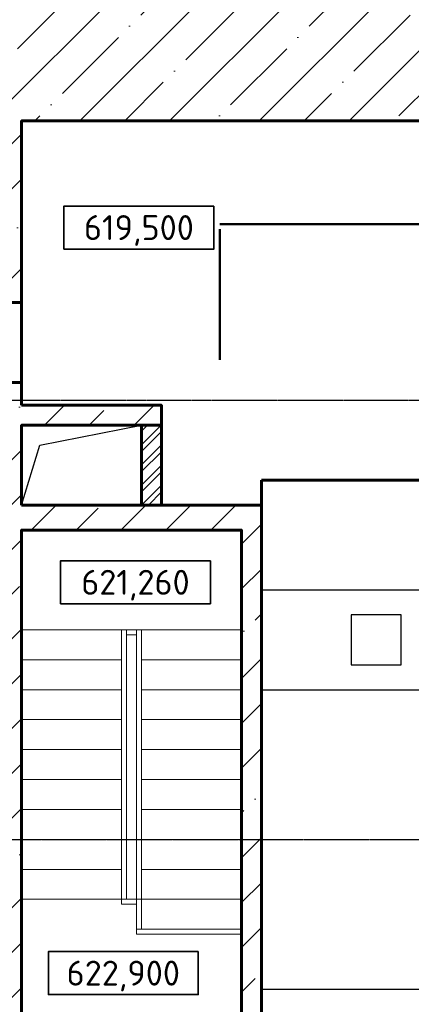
# Model space of a CAD drawing. Header units: millimetres. Extents: x -50096 to 615650, y 194565 to 243945.
# Tile 7 of 256: x 223000 to 226918, y 215610 to 225477. Entities that reach past the tile are written whole.
import ezdxf
from ezdxf.enums import TextEntityAlignment as Align

# ---------------------------------------------------------------- set-up
doc = ezdxf.new("R2010")
doc.units = ezdxf.units.MM
doc.set_wipeout_variables(frame=1)
for name, pattern in [('CENTER2', [28.575, 19.05, -3.175, 3.175, -3.175]), ('ГТО-1 Пунктир', [7, 5, -2]), ('осевая', [50.8, 31.75, -6.35, 6.35, -6.35])]:
    doc.linetypes.add(name, pattern=pattern)
for name, color, linetype, lineweight in [('ГТО-2_Бетон_025', 7, 'Continuous', 25), ('ГТО-2_Бетон_060', 3, 'Continuous', 60), ('ГТО-2_Пунктир_025', 151, 'ГТО-1 Пунктир', 25), ('ГТО-2_Размеры_035', 2, 'Continuous', 35), ('ОГОС_Пунктир_025', 151, 'ГТО-1 Пунктир', 25), ('ОГСО_Оси_025', 7, 'осевая', 25), ('ОЗиМ Металл', 1, 'Continuous', 50), ('СТП_Текст', 2, 'Continuous', 35)]:
    doc.layers.add(name, color=color, linetype=linetype, lineweight=lineweight)
doc.layers.add('ГТО-2_Штриховка_018', color=7, linetype='Continuous', lineweight=18, true_color=0x6b6b6b)
doc.layers.add('ОЗиМ Оси', color=4, linetype='CENTER2')
doc.styles.add('MOSOBL (isocpeur)', font='isocpeur.ttf')

# ---------------------------------------------------------------- blocks, each defined once
blk = doc.blocks.new('ОГСО_Агрегат_План по СК')
at = {"layer": 'ОГОС_Пунктир_025', "ltscale": 0.05}
for p, q in [((-3170.3, 15.5), (-3170.3, 1700.2)), ((-3076.7, 7.3), (-3076.7, 1700.2)), ((-1523.3, 7.3), (-1523.3, 1700.2)), ((-1429.7, 15.5), (-1429.7, 1700.2))]:
    blk.add_line(p, q, dxfattribs=at)
blk.add_lwpolyline([(-3170.3, 15.5), (-3041, -810.1), (-2705.5, -1555.1), (-2186.7, -2176.4), (-1529.7, -2634.3), (-786.2, -2904.9), (-8.1, -2970.4), (749.7, -2831.6), (1433.5, -2501.8), (1997.9, -2011.8), (2409.6, -1403), (2641.8, -719.2), (2686.4, -11.2), (2547, 670.4), (2240.7, 1279.5), (1792.7, 1773.5), (1240.8, 2120.4), (634.1, 2309.5), (17.6, 2325.5), (-559.2, 2164.3), (-1034.2, 1842.5), (-1363, 1405.7, 0.130368), (-1486, 439.3, 0.130368)], format="xyb", dxfattribs=at)
for radius in [1489.4, 1029]:
    blk.add_circle((0, 0), radius, dxfattribs=at)
for centre, radius, start, end in [((-18.8, 1864.3), 245.7, 85.61744, 274.38256), ((221.9, -204.9), 2324.7, 4.93702, 95.47774), ((10.9, 47.5), 1572, 358.09416, 90.39831), ((-21.6, 207.1), 3061.6, 183.74255, 270.40513), ((38.8, 4.1), 1562.1, 179.88388, 268.57748), ((-246.9, -79.3), 2786, 275.08493, 1.53299), ((-1.9, 26.8), 1584.3, 270.07028, 358.85754)]:
    blk.add_arc(centre, radius, start, end, dxfattribs=at)
at = {"layer": 'ОГСО_Оси_025', "color": 253, "ltscale": 0.05}
blk.add_lwpolyline([(-471.6, 1749.4), (9.1, 1864.3), (499.6, 1837.5), (974.5, 1674.8), (1400.1, 1391.3), (1738.8, 997.6), (1965.2, 521.4), (2060, -4.8), (2015.2, -544.7), (1826.9, -1059.8), (1508.4, -1514.3), (1077, -1873.8), (562.3, -2112.9), (-3.3, -2205.9), (-579.3, -2150.1), (-1124.5, -1941.6), (-1603.1, -1598.9), (-1976.4, -1138.2), (-2217.2, -592.1), (-2300, 7.3), (-2300, 2700)], dxfattribs=at)
blk = doc.blocks.new('A$C1AA538EC')
at = {"rotation": 346.9999999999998}
blk.add_blockref('ОГСО_Агрегат_План по СК', (-4700, -15500.1), dxfattribs=at)
blk = doc.blocks.new('A$C1E4D4718')
at = {"layer": 'ГТО-2_Штриховка_018'}
for p, q in [((-2995.4, -4.6), (-4145.4, -4.6)), ((-3145.4, -2754.6), (-3145.4, -4.6)), ((-3095.4, -2704.6), (-3095.4, -4.6)), ((-2995.4, -54.6), (-3095.4, -54.6)), ((-1945.4, -4.6), (-3045.4, -4.6)), ((-2995.4, -3054.6), (-2995.4, -4.6)), ((-2945.4, -3004.6), (-2945.4, -4.6)), ((-3145.4, -304.6), (-4145.4, -304.6)), ((-1945.4, -304.6), (-2945.4, -304.6)), ((-3145.4, -604.6), (-4145.4, -604.6)), ((-1945.4, -604.6), (-2945.4, -604.6)), ((-3145.4, -904.6), (-4145.4, -904.6)), ((-1945.4, -904.6), (-2945.4, -904.6)), ((-3145.4, -1204.6), (-4145.4, -1204.6)), ((-1945.4, -1204.6), (-2945.4, -1204.6)), ((-3145.4, -1504.6), (-4145.4, -1504.6)), ((-1945.4, -1504.6), (-2945.4, -1504.6)), ((-3145.4, -1804.6), (-4145.4, -1804.6)), ((-1945.4, -1804.6), (-2945.4, -1804.6)), ((-3145.4, -2104.6), (-4145.4, -2104.6)), ((-1945.4, -2104.6), (-2945.4, -2104.6)), ((-3145.4, -2404.6), (-4145.4, -2404.6)), ((-1945.4, -2404.6), (-2945.4, -2404.6)), ((-2995.4, -2704.6), (-4145.4, -2704.6)), ((-2995.4, -2754.6), (-3145.4, -2754.6)), ((-1945.4, -2704.6), (-2995.4, -2704.6)), ((-1945.4, -3004.6), (-2995.4, -3004.6)), ((-1945.4, -3054.6), (-2995.4, -3054.6))]:
    blk.add_line(p, q, dxfattribs=at)
at = {"layer": 'ГТО-2_Штриховка_018', "ltscale": 100}
for points in [[(-3615.3, -2704.6, 0, 140, 0), (-3615.3, -2247, 0, 0, 0), (-3615.3, -4.6, 0, 0, 0)], [(-2440, -4.6, 0, 140, 0), (-2440, -462.3, 0, 0, 0), (-2440, -3004.6, 0, 0, 0)]]:
    blk.add_lwpolyline(points, format="xyseb", dxfattribs=at)
blk = doc.blocks.new('*U10')
blk.add_wipeout([(-7.5, -2.1), (7.5, -2.1), (7.5, 2.2), (-7.5, 2.2)])
at = {"color": 7}
blk.add_lwpolyline([(7.5, 2.2), (-7.5, 2.2), (-7.5, -2.1), (7.5, -2.1)], close=True, dxfattribs=at)
at = {"color": 2, "style": 'MOSOBL (isocpeur)', "flags": 8}
blk.add_attdef('ОТМЕТКА', text='', height=2.5, dxfattribs=at).set_placement((0, 0.05), align=Align.MIDDLE_CENTER)

msp = doc.modelspace()

# ---------------------------------------------------------------- hatches: boundary and pattern name
at = {"layer": 'ГТО-2_Штриховка_018'}
h = msp.add_hatch(dxfattribs=at)
h.set_pattern_fill('ANSI35', color=256, scale=100)
h.set_pattern_definition([(45, (-115466.6, -494469.8), (-449.0128, 449.0128), []), (45, (-115017.6, -494469.8), (-449.0128, 449.0128), [793.75, -158.75, 0, -158.75])])
h.paths.add_polyline_path([(222733.4, 223392.9), (222733.4, 222892.9), (222233.4, 222892.9), (222233.4, 223392.9)], flags=16)
h.paths.add_polyline_path([(245218.4, 224822.9), (245218.4, 224462.9), (247488.4, 224462.9), (247488.4, 226212.9), (232688.4, 226212.9), (232688.4, 228037.9), (227633.4, 228037.9), (227633.4, 225962.9), (221518.4, 225962.9), (221518.4, 221662.7), (223018.4, 221662.7), (223018.4, 221842.9), (222233.4, 221842.9), (222233.4, 222642.9), (223018.4, 222642.9), (223018.4, 224462.9), (231798.4, 224462.9), (231798.4, 224822.9), (233298.4, 224822.9), (233298.4, 224462.9), (237793.4, 224462.9), (237793.4, 224822.9), (239293.4, 224822.9), (239293.4, 224462.9), (243718.4, 224462.9), (243718.4, 224822.9)])
h = msp.add_hatch(dxfattribs=at)
h.set_pattern_fill('ANSI35', color=256, scale=100)
h.set_pattern_definition([(45, (-98382.44, -494469.8), (-449.0128, 449.0128), []), (45, (-97933.4, -494469.8), (-449.0128, 449.0128), [793.75, -158.75, 0, -158.75])])
h.paths.add_polyline_path([(223218.4, 212462.9), (223568.4, 212462.9), (223568.4, 212712.9), (223018.4, 212712.9), (223018.4, 214212.9), (223268.4, 214212.9), (223268.4, 214462.9), (223018.4, 214462.9), (223018.4, 220362.9), (225218.4, 220362.9), (225218.4, 214462.9), (224268.4, 214462.9), (224268.4, 214212.9), (225218.4, 214212.9), (225218.4, 214112.9), (225418.4, 214112.9), (225418.4, 220612.9), (223018.4, 220612.9), (223018.4, 221662.7), (221518.4, 221662.7), (221518.4, 203362.9), (251268.4, 203362.9), (251267, 203862.9), (248930.3, 203862.9), (248918.4, 204752.9), (248018.5, 204752.9), (248018.5, 207272.9), (248918.4, 207272.9), (248918.4, 206792.9), (251268.4, 206792.9), (251268.4, 207932.9), (248018.5, 207932.9), (248018.5, 209422.9), (248918.4, 209422.9), (248918.4, 209162.9), (251268.4, 209162.9), (251268.4, 210562.9), (225018.4, 210562.9), (225018.4, 212462.9), (225418.4, 212462.9), (225418.4, 213112.9), (225218.4, 213112.9), (225218.4, 212720.7), (224418.4, 212712.9), (224418.4, 212462.9), (224768.4, 212462.9), (224768.4, 210762.9), (223218.4, 210762.9)])
h.paths.add_polyline_path([(223018.4, 209562.9), (226468.4, 209562.9), (226468.4, 205162.9), (223018.4, 205162.9)], flags=16)
h.paths.add_polyline_path([(221898.4, 213592.9), (221898.4, 214092.9), (222698.4, 214092.9), (222698.4, 213592.9)], flags=16)
h.paths.add_polyline_path([(227018.5, 209422.9), (227918.4, 209422.9), (227918.4, 209162.9), (232618.4, 209162.9), (232618.4, 209422.9), (233518.4, 209422.9), (233518.4, 207925.4), (227018.5, 207940.4)], flags=16)
h.paths.add_polyline_path([(222003.4, 216597.9), (222003.4, 217102.9), (222648.4, 217102.9), (222648.4, 216597.9)], flags=16)
h.paths.add_polyline_path([(227018.5, 207272.9), (227918.4, 207272.9), (227918.4, 206792.9), (232618.4, 206792.9), (232618.4, 207272.9), (233518.4, 207272.9), (233518.4, 204752.9), (232618.4, 204752.9), (232618.4, 203862.9), (227930.3, 203862.9), (227918.4, 204752.9), (227018.5, 204752.9)], flags=16)
h.paths.add_polyline_path([(234018.5, 209422.9), (234918.4, 209422.9), (234918.4, 209162.9), (239618.4, 209162.9), (239618.4, 209422.9), (240518.4, 209422.9), (240518.4, 207932.9), (234018.5, 207932.9)], flags=16)
h.paths.add_polyline_path([(234018.5, 207272.9), (234918.4, 207272.9), (234918.4, 206792.9), (239618.4, 206792.9), (239618.4, 207272.9), (240518.4, 207272.9), (240518.4, 204752.9), (239618.4, 204752.9), (239611.8, 203862.9), (234917, 203862.9), (234918.4, 204752.9), (234018.5, 204752.9)], flags=16)
h.paths.add_polyline_path([(241018.5, 209422.9), (241918.4, 209422.9), (241918.4, 209162.9), (246618.4, 209162.9), (246618.4, 209422.9), (247518.4, 209422.9), (247518.4, 207932.9), (241018.5, 207962.9)], flags=16)
h.paths.add_polyline_path([(241018.5, 207272.9), (241918.4, 207272.9), (241918.4, 206792.9), (246618.4, 206792.9), (246618.4, 207272.9), (247518.4, 207272.9), (247518.4, 204752.9), (246618.4, 204752.9), (246611.8, 203862.9), (241917, 203862.9), (241918.4, 204752.9), (241018.5, 204752.9)], flags=16)
h = msp.add_hatch(dxfattribs=at)
h.set_pattern_fill('ANSI35', color=256, scale=100)
h.set_pattern_definition([(45, (142458.6, -509545.3), (-449.0128, 449.0128), []), (45, (142907.6, -509545.3), (-449.0128, 449.0128), [793.75, -158.75, 0, -158.75])])
h.paths.add_polyline_path([(224418.4, 221612.9), (223018.4, 221612.9), (223018.4, 221412.9), (224418.4, 221412.9)])
h = msp.add_hatch(dxfattribs=at)
h.set_pattern_fill('ANSI32', color=256, scale=15)
h.set_pattern_definition([(45, (142458.6, -509545.31), (-101.02788, 101.02788), []), (45, (142525.96, -509545.31), (-101.02788, 101.02788), [])])
h.paths.add_polyline_path([(224418.4, 221412.9), (224218.4, 221412.9), (224218.4, 220612.9), (224418.4, 220612.9)])

# ---------------------------------------------------------------- linework, layer by layer
at = {"layer": 'ГТО-2_Бетон_025', "elevation": 0}
msp.add_lwpolyline([(223018.4, 220612.9), (223201.3, 221214.2), (224218.4, 221412.9)], dxfattribs=at)
at = {"layer": 'ГТО-2_Бетон_060'}
for p, q in [((224418.4, 220612.9), (224418.4, 221412.9)), ((268518.4, 220862.9), (225418.4, 220862.9)), ((225418.4, 220612.9), (225418.4, 220862.9))]:
    msp.add_line(p, q, dxfattribs=at)
for points in [[(223018.4, 221612.9), (223018.4, 224462.9), (276518.4, 224462.9), (276518.4, 210562.9), (276218.4, 210562.9)], [(223018.4, 221842.9), (222233.4, 221842.9), (222233.4, 222642.9), (223018.4, 222642.9)], [(223018.4, 221412.9), (224418.4, 221412.9), (224418.4, 221612.9), (223018.4, 221612.9)], [(223018.4, 220612.9), (223018.4, 221412.9)], [(223018.4, 220612.9), (223018.4, 221412.9), (224218.4, 221412.9), (224218.4, 220612.9)], [(225418.4, 214212.9), (225418.4, 220612.9), (223018.4, 220612.9)], [(223018.4, 214462.9), (223018.4, 220362.9)], [(223018.4, 215712.9), (223018.4, 215712.9), (223018.4, 220362.9), (225218.4, 220362.9), (225218.4, 214462.9), (224268.4, 214462.9)]]:
    msp.add_lwpolyline(points, dxfattribs=at)
at = {"layer": 'ГТО-2_Пунктир_025'}
for p, q in [((225418.4, 219762.9), (276518.4, 219762.9)), ((225418.4, 218762.9), (276518.4, 218762.9)), ((225418.4, 215762.9), (276518.4, 215762.9))]:
    msp.add_line(p, q, dxfattribs=at)
msp.add_lwpolyline([(226318.4, 219012.9), (226818.4, 219012.9), (226818.4, 219512.9), (226318.4, 219512.9)], close=True, dxfattribs=at)
at = {"layer": 'ОЗиМ Металл'}
for p, q in [((228986.3, 223426.5), (225001.8, 223426.5)), ((225001.8, 223376.2), (225001.8, 222067.8))]:
    msp.add_line(p, q, dxfattribs=at)
at = {"layer": 'ОЗиМ Оси'}
for p, q in [((221126.5, 221662.7), (278990.6, 221662.7)), ((221047.2, 217262.9), (279066.9, 217262.9))]:
    msp.add_line(p, q, dxfattribs=at)

# ---------------------------------------------------------------- block references
at = {"layer": 'ГТО-2_Размеры_035'}
msp.add_blockref('A$C1AA538EC', (234968.4, 232762.8), dxfattribs=at)
at = {"layer": 'ГТО-2_Штриховка_018', "color": 1}
msp.add_blockref('A$C1E4D4718', (227163.8, 219367.5), dxfattribs=at)

# ---------------------------------------------------------------- next in the draw order: block references
at = {"layer": 'СТП_Текст'}
ref = msp.add_blockref('*U10', (224192.4, 223388.7), dxfattribs=dict(at, xscale=100, yscale=100, zscale=100))
ref.add_attrib('ОТМЕТКА', '619,500', dxfattribs={"layer": '0', "color": 2, "height": 250, "style": 'MOSOBL (isocpeur)'}).set_placement((224192.4, 223393.7), align=Align.MIDDLE_CENTER)
ref = msp.add_blockref('*U10', (224157.7, 219834.3), dxfattribs=dict(at, xscale=100, yscale=100, zscale=100))
ref.add_attrib('ОТМЕТКА', '621,260', dxfattribs={"layer": '0', "color": 2, "height": 250, "style": 'MOSOBL (isocpeur)'}).set_placement((224157.7, 219839.3), align=Align.MIDDLE_CENTER)
ref = msp.add_blockref('*U10', (224036.1, 215918), dxfattribs=dict(at, xscale=100, yscale=100, zscale=100))
ref.add_attrib('ОТМЕТКА', '622,900', dxfattribs={"layer": '0', "color": 2, "height": 250, "style": 'MOSOBL (isocpeur)'}).set_placement((224036.1, 215923), align=Align.MIDDLE_CENTER)

doc.saveas('drawing.dxf')
